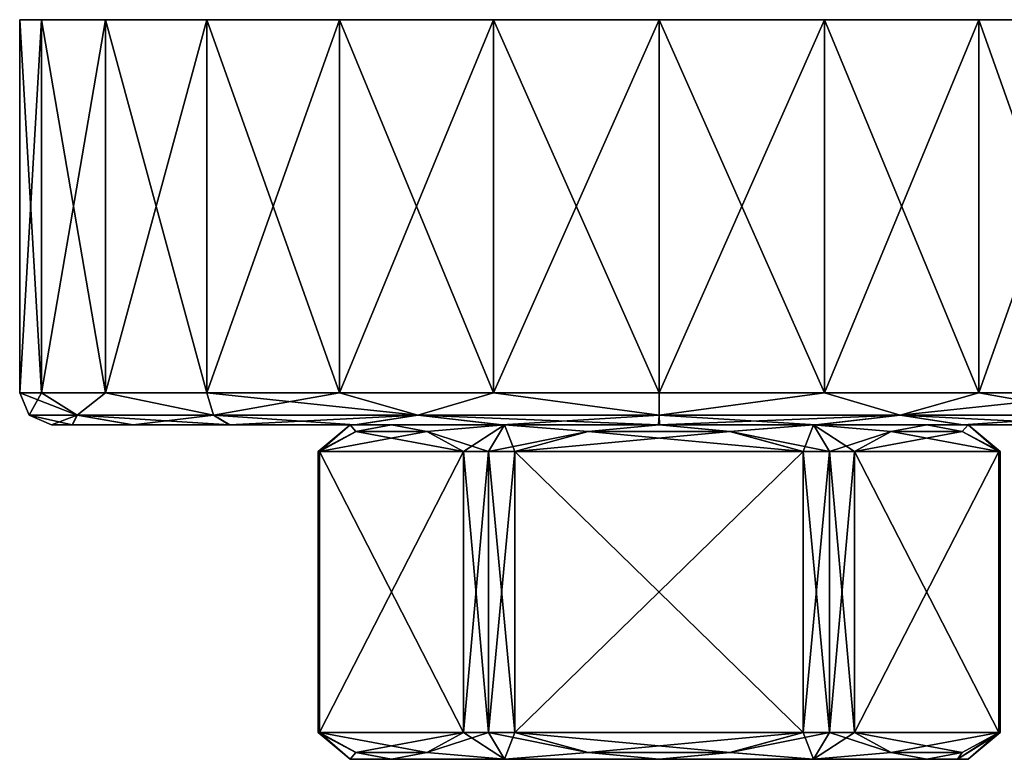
# Model space of a CAD drawing. Header units: metres. Extents: x -149 to 149, y -20 to 75.
# Tile 5 of 6: x 45 to 91, y 40 to 75. Entities that reach past the tile are written whole.
import ezdxf

# ---------------------------------------------------------------- set-up
doc = ezdxf.new("R2010")
doc.units = ezdxf.units.M
doc.layers.add('solid_26009030', color=7, linetype='CONTINUOUS')

msp = doc.modelspace()

# ---------------------------------------------------------------- linework, layer by layer
at = {"layer": 'solid_26009030'}
for points in [[(46.022243, 75.199997, 7.764636), (46.022236, 75.199997, -7.764605), (45, 75.199997)], [(45, 57.700001), (45, 75.199997), (46.022236, 75.199997, -7.764605)], [(46.022221, 57.700001, 7.764555), (46.022243, 75.199997, 7.764636), (45, 75.199997)], [(46.022221, 57.700001, 7.764555), (45, 75.199997), (45, 57.700001)], [(45, 57.700001), (46.022236, 75.199997, -7.764605), (46.022274, 57.700001, -7.76475)], [(46.022221, 57.700001, 7.764555), (49.019222, 57.700001, 14.999971), (46.022243, 75.199997, 7.764636)], [(49.019119, 75.199997, 14.999744), (49.019093, 75.199997, -14.999698), (46.022236, 75.199997, -7.764605)], [(46.022274, 57.700001, -7.76475), (46.022236, 75.199997, -7.764605), (49.019093, 75.199997, -14.999698)], [(46.022243, 75.199997, 7.764636), (49.019119, 75.199997, 14.999744), (46.022236, 75.199997, -7.764605)], [(49.019222, 57.700001, 14.999971), (49.019119, 75.199997, 14.999744), (46.022243, 75.199997, 7.764636)], [(46.022274, 57.700001, -7.76475), (49.019093, 75.199997, -14.999698), (49.019321, 57.700001, -15.000143)], [(53.786865, 75.199997, 21.213198), (53.786827, 75.199997, -21.213161), (49.019093, 75.199997, -14.999698)], [(49.019321, 57.700001, -15.000143), (49.019093, 75.199997, -14.999698), (53.786827, 75.199997, -21.213161)], [(49.019119, 75.199997, 14.999744), (53.786865, 75.199997, 21.213198), (49.019093, 75.199997, -14.999698)], [(53.786762, 57.700001, 21.213169), (53.786865, 75.199997, 21.213198), (49.019119, 75.199997, 14.999744)], [(49.019222, 57.700001, 14.999971), (53.786762, 57.700001, 21.213169), (49.019119, 75.199997, 14.999744)], [(49.019321, 57.700001, -15.000143), (53.786827, 75.199997, -21.213161), (53.786903, 57.700001, -21.213308)], [(53.786762, 57.700001, 21.213169), (59.999943, 57.700001, 25.980728), (53.786865, 75.199997, 21.213198)], [(60.00032, 75.199997, 25.980919), (60.00029, 75.199997, -25.980902), (53.786827, 75.199997, -21.213161)], [(53.786903, 57.700001, -21.213308), (53.786827, 75.199997, -21.213161), (60.00029, 75.199997, -25.980902)], [(53.786865, 75.199997, 21.213198), (60.00032, 75.199997, 25.980919), (53.786827, 75.199997, -21.213161)], [(59.999943, 57.700001, 25.980728), (60.00032, 75.199997, 25.980919), (53.786865, 75.199997, 21.213198)], [(53.786903, 57.700001, -21.213308), (60.00029, 75.199997, -25.980902), (60.000114, 57.700001, -25.980829)], [(59.999943, 57.700001, 25.980728), (67.235352, 57.700001, 28.977753), (60.00032, 75.199997, 25.980919)], [(60.000114, 57.700001, -25.980829), (60.00029, 75.199997, -25.980902), (67.235382, 75.199997, -28.977762)], [(60.000114, 57.700001, -25.980829), (67.235382, 75.199997, -28.977762), (67.235542, 57.700001, -28.977804)], [(67.235413, 75.199997, 28.97777), (67.235382, 75.199997, -28.977762), (60.00029, 75.199997, -25.980902)], [(60.00032, 75.199997, 25.980919), (67.235413, 75.199997, 28.97777), (60.00029, 75.199997, -25.980902)], [(67.235352, 57.700001, 28.977753), (67.235413, 75.199997, 28.97777), (60.00032, 75.199997, 25.980919)], [(67.235352, 57.700001, 28.977753), (74.999901, 57.700001, 30), (67.235413, 75.199997, 28.97777)], [(75.000023, 75.199997, 30), (74.999977, 75.199997, -30), (67.235382, 75.199997, -28.977762)], [(67.235542, 57.700001, -28.977804), (67.235382, 75.199997, -28.977762), (74.999977, 75.199997, -30)], [(67.235413, 75.199997, 28.97777), (75.000023, 75.199997, 30), (67.235382, 75.199997, -28.977762)], [(74.999901, 57.700001, 30), (75.000023, 75.199997, 30), (67.235413, 75.199997, 28.97777)], [(67.235542, 57.700001, -28.977804), (74.999977, 75.199997, -30), (75.000099, 57.700001, -30)], [(74.999901, 57.700001, 30), (82.764458, 57.700001, 28.977804), (75.000023, 75.199997, 30)], [(82.764618, 75.199997, 28.977762), (82.764587, 75.199997, -28.97777), (74.999977, 75.199997, -30)], [(75.000099, 57.700001, -30), (74.999977, 75.199997, -30), (82.764587, 75.199997, -28.97777)], [(75.000023, 75.199997, 30), (82.764618, 75.199997, 28.977762), (74.999977, 75.199997, -30)], [(82.764458, 57.700001, 28.977804), (82.764618, 75.199997, 28.977762), (75.000023, 75.199997, 30)], [(75.000099, 57.700001, -30), (82.764587, 75.199997, -28.97777), (82.764648, 57.700001, -28.977753)], [(82.764458, 57.700001, 28.977804), (89.999886, 57.700001, 25.980829), (82.764618, 75.199997, 28.977762)], [(89.99971, 75.199997, 25.980902), (89.99968, 75.199997, -25.980919), (82.764587, 75.199997, -28.97777)], [(82.764648, 57.700001, -28.977753), (82.764587, 75.199997, -28.97777), (89.99968, 75.199997, -25.980919)], [(82.764618, 75.199997, 28.977762), (89.99971, 75.199997, 25.980902), (82.764587, 75.199997, -28.97777)], [(89.999886, 57.700001, 25.980829), (89.99971, 75.199997, 25.980902), (82.764618, 75.199997, 28.977762)], [(82.764648, 57.700001, -28.977753), (89.99968, 75.199997, -25.980919), (90.000061, 57.700001, -25.980728)], [(96.213173, 75.199997, 21.213161), (96.213135, 75.199997, -21.213198), (89.99968, 75.199997, -25.980919)], [(90.000061, 57.700001, -25.980728), (89.99968, 75.199997, -25.980919), (96.213135, 75.199997, -21.213198)], [(89.99971, 75.199997, 25.980902), (96.213173, 75.199997, 21.213161), (89.99968, 75.199997, -25.980919)], [(96.213097, 57.700001, 21.213308), (96.213173, 75.199997, 21.213161), (89.99971, 75.199997, 25.980902)], [(89.999886, 57.700001, 25.980829), (96.213097, 57.700001, 21.213308), (89.99971, 75.199997, 25.980902)], [(90.000061, 57.700001, -25.980728), (96.213135, 75.199997, -21.213198), (96.213242, 57.700001, -21.213169)], [(45.439339, 56.639339), (45, 57.700001), (46.022274, 57.700001, -7.76475)], [(47.68951, 56.639339, 11.312375), (45, 57.700001), (45.439339, 56.639339)], [(47.68951, 56.639339, 11.312375), (46.022221, 57.700001, 7.764555), (45, 57.700001)], [(47.68951, 56.639339, -11.312375), (45.439339, 56.639339), (46.022274, 57.700001, -7.76475)], [(47.68951, 56.639339, 11.312375), (49.019222, 57.700001, 14.999971), (46.022221, 57.700001, 7.764555)], [(47.68951, 56.639339, -11.312375), (46.022274, 57.700001, -7.76475), (49.019321, 57.700001, -15.000143)], [(54.097458, 56.639339, -20.902544), (47.68951, 56.639339, -11.312375), (49.019321, 57.700001, -15.000143)], [(47.68951, 56.639339, 11.312375), (54.097458, 56.639339, 20.902544), (49.019222, 57.700001, 14.999971)], [(54.097458, 56.639339, 20.902544), (53.786762, 57.700001, 21.213169), (49.019222, 57.700001, 14.999971)], [(54.097458, 56.639339, -20.902544), (49.019321, 57.700001, -15.000143), (53.786903, 57.700001, -21.213308)], [(63.687626, 56.639339, 27.31049), (59.999943, 57.700001, 25.980728), (53.786762, 57.700001, 21.213169)], [(54.097458, 56.639339, 20.902544), (63.687626, 56.639339, 27.31049), (53.786762, 57.700001, 21.213169)], [(54.097458, 56.639339, -20.902544), (53.786903, 57.700001, -21.213308), (60.000114, 57.700001, -25.980829)], [(63.687626, 56.639339, -27.31049), (54.097458, 56.639339, -20.902544), (60.000114, 57.700001, -25.980829)], [(63.687626, 56.639339, 27.31049), (67.235352, 57.700001, 28.977753), (59.999943, 57.700001, 25.980728)], [(63.687626, 56.639339, -27.31049), (60.000114, 57.700001, -25.980829), (67.235542, 57.700001, -28.977804)], [(75, 56.639339, -29.560659), (63.687626, 56.639339, -27.31049), (67.235542, 57.700001, -28.977804)], [(63.687626, 56.639339, 27.31049), (75, 56.639339, 29.560659), (67.235352, 57.700001, 28.977753)], [(75, 56.639339, 29.560659), (74.999901, 57.700001, 30), (67.235352, 57.700001, 28.977753)], [(75, 56.639339, -29.560659), (67.235542, 57.700001, -28.977804), (75.000099, 57.700001, -30)], [(75, 56.639339, 29.560659), (82.764458, 57.700001, 28.977804), (74.999901, 57.700001, 30)], [(75, 56.639339, -29.560659), (75.000099, 57.700001, -30), (82.764648, 57.700001, -28.977753)], [(86.312378, 56.639339, -27.31049), (75, 56.639339, -29.560659), (82.764648, 57.700001, -28.977753)], [(75, 56.639339, 29.560659), (86.312378, 56.639339, 27.31049), (82.764458, 57.700001, 28.977804)], [(86.312378, 56.639339, 27.31049), (89.999886, 57.700001, 25.980829), (82.764458, 57.700001, 28.977804)], [(86.312378, 56.639339, -27.31049), (82.764648, 57.700001, -28.977753), (90.000061, 57.700001, -25.980728)], [(86.312378, 56.639339, -27.31049), (90.000061, 57.700001, -25.980728), (96.213242, 57.700001, -21.213169)], [(95.902542, 56.639339, -20.902544), (86.312378, 56.639339, -27.31049), (96.213242, 57.700001, -21.213169)], [(86.312378, 56.639339, 27.31049), (95.902542, 56.639339, 20.902544), (89.999886, 57.700001, 25.980829)], [(95.902542, 56.639339, 20.902544), (96.213097, 57.700001, 21.213308), (89.999886, 57.700001, 25.980829)], [(45.439339, 56.639339), (46.5, 56.200001), (47.466625, 56.200001, 7.359564)], [(47.68951, 56.639339, -11.312375), (46.5, 56.200001), (45.439339, 56.639339)], [(47.68951, 56.639339, 11.312375), (45.439339, 56.639339), (47.466625, 56.200001, 7.359564)], [(47.68951, 56.639339, -11.312375), (47.473206, 56.200001, -7.384133), (46.5, 56.200001)], [(47.68951, 56.639339, 11.312375), (47.466625, 56.200001, 7.359564), (50.308971, 56.200001, 14.233843)], [(47.68951, 56.639339, -11.312375), (50.325836, 56.200001, -14.263065), (47.473206, 56.200001, -7.384133)], [(54.097458, 56.639339, -20.902544), (50.325836, 56.200001, -14.263065), (47.68951, 56.639339, -11.312375)], [(47.68951, 56.639339, 11.312375), (50.308971, 56.200001, 14.233843), (54.834026, 56.200001, 20.139076)], [(47.68951, 56.639339, 11.312375), (54.834026, 56.200001, 20.139076), (54.097458, 56.639339, 20.902544)], [(54.097458, 56.639339, -20.902544), (54.861561, 56.200001, -20.166613), (50.325836, 56.200001, -14.263065)], [(63.687626, 56.639339, -27.31049), (54.861561, 56.200001, -20.166613), (54.097458, 56.639339, -20.902544)], [(54.097458, 56.639339, 20.902544), (54.834026, 56.200001, 20.139076), (60.733131, 56.200001, 24.671946)], [(54.097458, 56.639339, 20.902544), (60.733131, 56.200001, 24.671946), (63.687626, 56.639339, 27.31049)], [(63.687626, 56.639339, -27.31049), (60.76852, 56.200001, -24.692379), (54.861561, 56.200001, -20.166613)], [(63.687626, 56.639339, 27.31049), (60.733131, 56.200001, 24.671946), (67.604378, 56.200001, 27.52368)], [(63.687626, 56.639339, -27.31049), (67.643829, 56.200001, -27.534248), (60.76852, 56.200001, -24.692379)], [(75, 56.639339, -29.560659), (67.643829, 56.200001, -27.534248), (63.687626, 56.639339, -27.31049)], [(63.687626, 56.639339, 27.31049), (67.604378, 56.200001, 27.52368), (74.979568, 56.200001, 28.499958)], [(63.687626, 56.639339, 27.31049), (74.979568, 56.200001, 28.499958), (75, 56.639339, 29.560659)], [(75, 56.639339, -29.560659), (75.020432, 56.200001, -28.499958), (67.643829, 56.200001, -27.534248)], [(75, 56.639339, 29.560659), (74.979568, 56.200001, 28.499958), (82.356171, 56.200001, 27.534248)], [(86.312378, 56.639339, -27.31049), (75.020432, 56.200001, -28.499958), (75, 56.639339, -29.560659)], [(75, 56.639339, 29.560659), (82.356171, 56.200001, 27.534248), (86.312378, 56.639339, 27.31049)], [(86.312378, 56.639339, -27.31049), (82.395622, 56.200001, -27.52368), (75.020432, 56.200001, -28.499958)], [(86.312378, 56.639339, 27.31049), (82.356171, 56.200001, 27.534248), (89.231476, 56.200001, 24.692379)], [(86.312378, 56.639339, -27.31049), (89.266869, 56.200001, -24.671946), (82.395622, 56.200001, -27.52368)], [(95.902542, 56.639339, -20.902544), (89.266869, 56.200001, -24.671946), (86.312378, 56.639339, -27.31049)], [(86.312378, 56.639339, 27.31049), (89.231476, 56.200001, 24.692379), (95.138435, 56.200001, 20.166613)], [(86.312378, 56.639339, 27.31049), (95.138435, 56.200001, 20.166613), (95.902542, 56.639339, 20.902544)], [(95.902542, 56.639339, -20.902544), (95.16597, 56.200001, -20.139076), (89.266869, 56.200001, -24.671946)], [(46.5, 56.200001), (60.500027, 56.200001), (62.442631, 56.200001, 7.25)], [(47.466625, 56.200001, 7.359564), (46.5, 56.200001), (62.442631, 56.200001, 7.25)], [(46.5, 56.200001), (47.473206, 56.200001, -7.384133), (60.500027, 56.200001)], [(47.466625, 56.200001, 7.359564), (62.442631, 56.200001, 7.25), (67.750015, 56.200001, 12.557344)], [(50.308971, 56.200001, 14.233843), (47.466625, 56.200001, 7.359564), (67.750015, 56.200001, 12.557344)], [(47.473206, 56.200001, -7.384133), (62.442631, 56.200001, -7.25), (60.500027, 56.200001)], [(47.473206, 56.200001, -7.384133), (67.750015, 56.200001, -12.557344), (62.442631, 56.200001, -7.25)], [(47.473206, 56.200001, -7.384133), (50.325836, 56.200001, -14.263065), (67.750015, 56.200001, -12.557344)], [(50.308971, 56.200001, 14.233843), (67.750015, 56.200001, 12.557344), (75, 56.200001, 14.5)], [(54.834026, 56.200001, 20.139076), (50.308971, 56.200001, 14.233843), (75, 56.200001, 14.5)], [(50.325836, 56.200001, -14.263065), (75, 56.200001, -14.5), (67.750015, 56.200001, -12.557344)], [(50.325836, 56.200001, -14.263065), (54.861561, 56.200001, -20.166613), (75, 56.200001, -14.5)], [(95.138435, 56.200001, 20.166613), (54.834026, 56.200001, 20.139076), (75, 56.200001, 14.5)], [(95.138435, 56.200001, 20.166613), (60.733131, 56.200001, 24.671946), (54.834026, 56.200001, 20.139076)], [(54.861561, 56.200001, -20.166613), (95.16597, 56.200001, -20.139076), (75, 56.200001, -14.5)], [(54.861561, 56.200001, -20.166613), (89.266869, 56.200001, -24.671946), (95.16597, 56.200001, -20.139076)], [(54.861561, 56.200001, -20.166613), (60.76852, 56.200001, -24.692379), (89.266869, 56.200001, -24.671946)], [(60.500027, 56.200001), (59, 54.941349), (59.015182, 54.941349, 0.696818)], [(60.500027, 56.200001), (60.777065, 55.883057, -4.365154), (59, 54.941349)], [(60.500027, 56.200001), (59.015182, 54.941349, 0.696818), (59.060696, 54.941349, 1.392313)], [(60.500027, 56.200001), (59.060696, 54.941349, 1.392313), (60.782349, 55.88504, 4.374306)], [(60.500027, 56.200001), (60.782349, 55.88504, 4.374306), (62.442631, 56.200001, 7.25)], [(60.500027, 56.200001), (62.442631, 56.200001, -7.25), (60.777065, 55.883057, -4.365154)], [(89.231476, 56.200001, 24.692379), (67.604378, 56.200001, 27.52368), (60.733131, 56.200001, 24.671946)], [(95.138435, 56.200001, 20.166613), (89.231476, 56.200001, 24.692379), (60.733131, 56.200001, 24.671946)], [(60.76852, 56.200001, -24.692379), (82.395622, 56.200001, -27.52368), (89.266869, 56.200001, -24.671946)], [(60.76852, 56.200001, -24.692379), (67.643829, 56.200001, -27.534248), (82.395622, 56.200001, -27.52368)], [(64.102913, 55.88504, -10.125693), (60.777065, 55.883057, -4.365154), (62.442631, 56.200001, -7.25)], [(64.1082, 55.883057, 10.134846), (62.442631, 56.200001, 7.25), (60.782349, 55.88504, 4.374306)], [(67.750015, 56.200001, 12.557344), (62.442631, 56.200001, 7.25), (64.1082, 55.883057, 10.134846)], [(67.750015, 56.200001, -12.557344), (64.102913, 55.88504, -10.125693), (62.442631, 56.200001, -7.25)], [(67.750015, 56.200001, -12.557344), (65.82457, 54.941349, -13.107687), (64.102913, 55.88504, -10.125693)], [(67.750015, 56.200001, 12.557344), (64.1082, 55.883057, 10.134846), (67, 54.941349, 13.856406)], [(67.750015, 56.200001, -12.557344), (67, 54.941349, -13.856406), (65.82457, 54.941349, -13.107687)], [(67.750015, 56.200001, -12.557344), (71.668869, 55.883057, -14.5), (67, 54.941349, -13.856406)], [(67.750015, 56.200001, 12.557344), (67, 54.941349, 13.856406), (68.236122, 54.941349, 14.5)], [(82.356171, 56.200001, 27.534248), (74.979568, 56.200001, 28.499958), (67.604378, 56.200001, 27.52368)], [(89.231476, 56.200001, 24.692379), (82.356171, 56.200001, 27.534248), (67.604378, 56.200001, 27.52368)], [(67.643829, 56.200001, -27.534248), (75.020432, 56.200001, -28.499958), (82.395622, 56.200001, -27.52368)], [(67.750015, 56.200001, 12.557344), (68.236122, 54.941349, 14.5), (71.679436, 55.88504, 14.5)], [(67.750015, 56.200001, -12.557344), (75, 56.200001, -14.5), (71.668869, 55.883057, -14.5)], [(67.750015, 56.200001, 12.557344), (71.679436, 55.88504, 14.5), (75, 56.200001, 14.5)], [(71.668869, 55.883057, -14.5), (75, 56.200001, -14.5), (78.320564, 55.88504, -14.5)], [(78.331131, 55.883057, 14.5), (75, 56.200001, 14.5), (71.679436, 55.88504, 14.5)], [(82.249985, 56.200001, -12.557344), (78.320564, 55.88504, -14.5), (75, 56.200001, -14.5)], [(99.691032, 56.200001, -14.233843), (82.249985, 56.200001, -12.557344), (75, 56.200001, -14.5)], [(95.16597, 56.200001, -20.139076), (99.691032, 56.200001, -14.233843), (75, 56.200001, -14.5)], [(82.249985, 56.200001, 12.557344), (75, 56.200001, 14.5), (78.331131, 55.883057, 14.5)], [(99.674164, 56.200001, 14.263065), (75, 56.200001, 14.5), (82.249985, 56.200001, 12.557344)], [(99.674164, 56.200001, 14.263065), (95.138435, 56.200001, 20.166613), (75, 56.200001, 14.5)], [(82.249985, 56.200001, -12.557344), (81.763878, 54.941349, -14.5), (78.320564, 55.88504, -14.5)], [(82.249985, 56.200001, 12.557344), (78.331131, 55.883057, 14.5), (83, 54.941349, 13.856406)], [(82.249985, 56.200001, -12.557344), (83, 54.941349, -13.856406), (81.763878, 54.941349, -14.5)], [(82.249985, 56.200001, -12.557344), (85.8918, 55.883057, -10.134846), (83, 54.941349, -13.856406)], [(82.249985, 56.200001, 12.557344), (83, 54.941349, 13.856406), (84.17543, 54.941349, 13.107687)], [(82.249985, 56.200001, 12.557344), (84.17543, 54.941349, 13.107687), (85.897087, 55.88504, 10.125693)], [(82.249985, 56.200001, 12.557344), (85.897087, 55.88504, 10.125693), (87.557365, 56.200001, 7.25)], [(102.526794, 56.200001, 7.384133), (82.249985, 56.200001, 12.557344), (87.557365, 56.200001, 7.25)], [(102.526794, 56.200001, 7.384133), (99.674164, 56.200001, 14.263065), (82.249985, 56.200001, 12.557344)], [(82.249985, 56.200001, -12.557344), (87.557365, 56.200001, -7.25), (85.8918, 55.883057, -10.134846)], [(102.533371, 56.200001, -7.359564), (87.557365, 56.200001, -7.25), (82.249985, 56.200001, -12.557344)], [(99.691032, 56.200001, -14.233843), (102.533371, 56.200001, -7.359564), (82.249985, 56.200001, -12.557344)], [(89.217651, 55.88504, -4.374306), (85.8918, 55.883057, -10.134846), (87.557365, 56.200001, -7.25)], [(89.222931, 55.883057, 4.365154), (87.557365, 56.200001, 7.25), (85.897087, 55.88504, 10.125693)], [(89.499969, 56.200001), (87.557365, 56.200001, 7.25), (89.222931, 55.883057, 4.365154)], [(102.526794, 56.200001, 7.384133), (87.557365, 56.200001, 7.25), (89.499969, 56.200001)], [(89.499969, 56.200001), (89.217651, 55.88504, -4.374306), (87.557365, 56.200001, -7.25)], [(103.5, 56.200001), (89.499969, 56.200001), (87.557365, 56.200001, -7.25)], [(102.533371, 56.200001, -7.359564), (103.5, 56.200001), (87.557365, 56.200001, -7.25)], [(89.499969, 56.200001), (90.939308, 54.941349, -1.392313), (89.217651, 55.88504, -4.374306)], [(89.499969, 56.200001), (89.222931, 55.883057, 4.365154), (91, 54.941349)], [(89.499969, 56.200001), (91, 54.941349), (90.984818, 54.941349, -0.696818)], [(89.499969, 56.200001), (90.984818, 54.941349, -0.696818), (90.939308, 54.941349, -1.392313)], [(102.526794, 56.200001, 7.384133), (89.499969, 56.200001), (103.5, 56.200001)], [(60.777065, 55.883057, -4.365154), (59.015182, 54.941349, -0.696818), (59, 54.941349)], [(60.777065, 55.883057, -4.365154), (59.060696, 54.941349, -1.392313), (59.015182, 54.941349, -0.696818)], [(64.1082, 55.883057, 10.134846), (60.782349, 55.88504, 4.374306), (59.060696, 54.941349, 1.392313)], [(64.1082, 55.883057, 10.134846), (59.060696, 54.941349, 1.392313), (65.82457, 54.941349, 13.107687)], [(65.82457, 54.941349, -13.107687), (59.060696, 54.941349, -1.392313), (60.777065, 55.883057, -4.365154)], [(64.102913, 55.88504, -10.125693), (65.82457, 54.941349, -13.107687), (60.777065, 55.883057, -4.365154)], [(64.1082, 55.883057, 10.134846), (65.82457, 54.941349, 13.107687), (67, 54.941349, 13.856406)], [(71.668869, 55.883057, -14.5), (68.236122, 54.941349, -14.5), (67, 54.941349, -13.856406)], [(78.331131, 55.883057, 14.5), (71.679436, 55.88504, 14.5), (68.236122, 54.941349, 14.5)], [(71.668869, 55.883057, -14.5), (81.763878, 54.941349, -14.5), (68.236122, 54.941349, -14.5)], [(78.331131, 55.883057, 14.5), (68.236122, 54.941349, 14.5), (81.763878, 54.941349, 14.5)], [(71.668869, 55.883057, -14.5), (78.320564, 55.88504, -14.5), (81.763878, 54.941349, -14.5)], [(78.331131, 55.883057, 14.5), (81.763878, 54.941349, 14.5), (83, 54.941349, 13.856406)], [(85.8918, 55.883057, -10.134846), (84.17543, 54.941349, -13.107687), (83, 54.941349, -13.856406)], [(89.222931, 55.883057, 4.365154), (85.897087, 55.88504, 10.125693), (84.17543, 54.941349, 13.107687)], [(85.8918, 55.883057, -10.134846), (90.939308, 54.941349, -1.392313), (84.17543, 54.941349, -13.107687)], [(89.222931, 55.883057, 4.365154), (84.17543, 54.941349, 13.107687), (90.939308, 54.941349, 1.392313)], [(89.217651, 55.88504, -4.374306), (90.939308, 54.941349, -1.392313), (85.8918, 55.883057, -10.134846)], [(89.222931, 55.883057, 4.365154), (90.984818, 54.941349, 0.696818), (91, 54.941349)], [(89.222931, 55.883057, 4.365154), (90.939308, 54.941349, 1.392313), (90.984818, 54.941349, 0.696818)], [(59.015182, 41.758648, 0.696818), (59.015182, 54.941349, 0.696818), (59, 54.941349)], [(59, 41.758648), (59, 54.941349), (59.015182, 54.941349, -0.696818)], [(59.015182, 41.758648, 0.696818), (59, 54.941349), (59, 41.758648)], [(59.015182, 41.758648, -0.696818), (59, 41.758648), (59.015182, 54.941349, -0.696818)], [(59.060696, 41.758648, 1.392313), (59.060696, 54.941349, 1.392313), (59.015182, 54.941349, 0.696818)], [(59.015182, 41.758648, 0.696818), (59.060696, 41.758648, 1.392313), (59.015182, 54.941349, 0.696818)], [(59.015182, 41.758648, -0.696818), (59.015182, 54.941349, -0.696818), (59.060696, 54.941349, -1.392313)], [(59.060696, 41.758648, -1.392313), (59.015182, 41.758648, -0.696818), (59.060696, 54.941349, -1.392313)], [(59.060696, 41.758648, 1.392313), (65.82457, 54.941349, 13.107687), (59.060696, 54.941349, 1.392313)], [(65.82457, 41.758648, -13.107687), (59.060696, 54.941349, -1.392313), (65.82457, 54.941349, -13.107687)], [(59.060696, 41.758648, -1.392313), (59.060696, 54.941349, -1.392313), (65.82457, 41.758648, -13.107687)], [(59.060696, 41.758648, 1.392313), (65.82457, 41.758648, 13.107687), (65.82457, 54.941349, 13.107687)], [(67, 54.941349, -13.856406), (65.82457, 41.758648, -13.107687), (65.82457, 54.941349, -13.107687)], [(67, 54.941349, -13.856406), (67, 41.758648, -13.856406), (65.82457, 41.758648, -13.107687)], [(65.82457, 54.941349, 13.107687), (65.82457, 41.758648, 13.107687), (67, 41.758648, 13.856406)], [(67, 54.941349, 13.856406), (65.82457, 54.941349, 13.107687), (67, 41.758648, 13.856406)], [(68.236122, 54.941349, -14.5), (68.236122, 41.758648, -14.5), (67, 41.758648, -13.856406)], [(67, 54.941349, -13.856406), (68.236122, 54.941349, -14.5), (67, 41.758648, -13.856406)], [(67, 54.941349, 13.856406), (68.236122, 41.758648, 14.5), (68.236122, 54.941349, 14.5)], [(67, 54.941349, 13.856406), (67, 41.758648, 13.856406), (68.236122, 41.758648, 14.5)], [(68.236122, 54.941349, -14.5), (81.763878, 54.941349, -14.5), (81.763878, 41.758648, -14.5)], [(68.236122, 54.941349, -14.5), (81.763878, 41.758648, -14.5), (68.236122, 41.758648, -14.5)], [(81.763878, 54.941349, 14.5), (68.236122, 54.941349, 14.5), (68.236122, 41.758648, 14.5)], [(81.763878, 54.941349, 14.5), (68.236122, 41.758648, 14.5), (81.763878, 41.758648, 14.5)], [(83, 54.941349, -13.856406), (81.763878, 41.758648, -14.5), (81.763878, 54.941349, -14.5)], [(83, 54.941349, -13.856406), (83, 41.758648, -13.856406), (81.763878, 41.758648, -14.5)], [(83, 41.758648, 13.856406), (81.763878, 54.941349, 14.5), (81.763878, 41.758648, 14.5)], [(83, 41.758648, 13.856406), (83, 54.941349, 13.856406), (81.763878, 54.941349, 14.5)], [(84.17543, 54.941349, -13.107687), (84.17543, 41.758648, -13.107687), (83, 41.758648, -13.856406)], [(83, 54.941349, -13.856406), (84.17543, 54.941349, -13.107687), (83, 41.758648, -13.856406)], [(84.17543, 41.758648, 13.107687), (84.17543, 54.941349, 13.107687), (83, 54.941349, 13.856406)], [(83, 41.758648, 13.856406), (84.17543, 41.758648, 13.107687), (83, 54.941349, 13.856406)], [(90.939308, 41.758648, -1.392313), (84.17543, 41.758648, -13.107687), (84.17543, 54.941349, -13.107687)], [(90.939308, 41.758648, -1.392313), (84.17543, 54.941349, -13.107687), (90.939308, 54.941349, -1.392313)], [(90.939308, 54.941349, 1.392313), (84.17543, 54.941349, 13.107687), (84.17543, 41.758648, 13.107687)], [(90.939308, 54.941349, 1.392313), (84.17543, 41.758648, 13.107687), (90.939308, 41.758648, 1.392313)], [(90.939308, 41.758648, -1.392313), (90.939308, 54.941349, -1.392313), (90.984818, 54.941349, -0.696818)], [(90.984818, 41.758648, -0.696818), (90.939308, 41.758648, -1.392313), (90.984818, 54.941349, -0.696818)], [(90.939308, 54.941349, 1.392313), (90.939308, 41.758648, 1.392313), (90.984818, 41.758648, 0.696818)], [(90.984818, 54.941349, 0.696818), (90.939308, 54.941349, 1.392313), (90.984818, 41.758648, 0.696818)], [(90.984818, 41.758648, -0.696818), (90.984818, 54.941349, -0.696818), (91, 54.941349)], [(91, 41.758648), (90.984818, 41.758648, -0.696818), (91, 54.941349)], [(90.984818, 54.941349, 0.696818), (91, 41.758648), (91, 54.941349)], [(90.984818, 54.941349, 0.696818), (90.984818, 41.758648, 0.696818), (91, 41.758648)], [(60.500065, 40.5), (59, 41.758648), (59.015182, 41.758648, -0.696818)], [(60.777065, 40.81694, 4.365154), (59.015182, 41.758648, 0.696818), (59, 41.758648)], [(60.500065, 40.5), (60.777065, 40.81694, 4.365154), (59, 41.758648)], [(60.500065, 40.5), (59.015182, 41.758648, -0.696818), (59.060696, 41.758648, -1.392313)], [(60.777065, 40.81694, 4.365154), (59.060696, 41.758648, 1.392313), (59.015182, 41.758648, 0.696818)], [(64.1082, 40.81694, -10.134846), (59.060696, 41.758648, -1.392313), (65.82457, 41.758648, -13.107687)], [(60.777065, 40.81694, 4.365154), (65.82457, 41.758648, 13.107687), (59.060696, 41.758648, 1.392313)], [(60.500065, 40.5), (59.060696, 41.758648, -1.392313), (60.782349, 40.81496, -4.374306)], [(64.1082, 40.81694, -10.134846), (60.782349, 40.81496, -4.374306), (59.060696, 41.758648, -1.392313)], [(60.777065, 40.81694, 4.365154), (64.102913, 40.81496, 10.125693), (65.82457, 41.758648, 13.107687)], [(67.750031, 40.5, 12.557313), (65.82457, 41.758648, 13.107687), (64.102913, 40.81496, 10.125693)], [(64.1082, 40.81694, -10.134846), (65.82457, 41.758648, -13.107687), (67, 41.758648, -13.856406)], [(64.1082, 40.81694, -10.134846), (67, 41.758648, -13.856406), (67.750031, 40.5, -12.557313)], [(67.750031, 40.5, 12.557313), (67, 41.758648, 13.856406), (65.82457, 41.758648, 13.107687)], [(67.750031, 40.5, -12.557313), (67, 41.758648, -13.856406), (68.236122, 41.758648, -14.5)], [(71.668869, 40.81694, 14.5), (68.236122, 41.758648, 14.5), (67, 41.758648, 13.856406)], [(71.668869, 40.81694, 14.5), (67, 41.758648, 13.856406), (67.750031, 40.5, 12.557313)], [(67.750031, 40.5, -12.557313), (68.236122, 41.758648, -14.5), (71.679436, 40.81496, -14.5)], [(78.331131, 40.81694, -14.5), (68.236122, 41.758648, -14.5), (81.763878, 41.758648, -14.5)], [(78.331131, 40.81694, -14.5), (71.679436, 40.81496, -14.5), (68.236122, 41.758648, -14.5)], [(71.668869, 40.81694, 14.5), (81.763878, 41.758648, 14.5), (68.236122, 41.758648, 14.5)], [(71.668869, 40.81694, 14.5), (78.320564, 40.81496, 14.5), (81.763878, 41.758648, 14.5)], [(78.320564, 40.81496, 14.5), (82.249969, 40.5, 12.557313), (81.763878, 41.758648, 14.5)], [(78.331131, 40.81694, -14.5), (81.763878, 41.758648, -14.5), (83, 41.758648, -13.856406)], [(82.249969, 40.5, -12.557313), (78.331131, 40.81694, -14.5), (83, 41.758648, -13.856406)], [(82.249969, 40.5, 12.557313), (83, 41.758648, 13.856406), (81.763878, 41.758648, 14.5)], [(82.249969, 40.5, -12.557313), (83, 41.758648, -13.856406), (84.17543, 41.758648, -13.107687)], [(85.897087, 40.81496, -10.125693), (82.249969, 40.5, -12.557313), (84.17543, 41.758648, -13.107687)], [(85.8918, 40.81694, 10.134846), (83, 41.758648, 13.856406), (82.249969, 40.5, 12.557313)], [(85.8918, 40.81694, 10.134846), (84.17543, 41.758648, 13.107687), (83, 41.758648, 13.856406)], [(89.222931, 40.81694, -4.365154), (84.17543, 41.758648, -13.107687), (90.939308, 41.758648, -1.392313)], [(89.222931, 40.81694, -4.365154), (85.897087, 40.81496, -10.125693), (84.17543, 41.758648, -13.107687)], [(85.8918, 40.81694, 10.134846), (90.939308, 41.758648, 1.392313), (84.17543, 41.758648, 13.107687)], [(89.217651, 40.81496, 4.374306), (90.939308, 41.758648, 1.392313), (85.8918, 40.81694, 10.134846)], [(89.005928, 40.5, -3.752876), (90.939308, 41.758648, -1.392313), (90.984818, 41.758648, -0.696818)], [(89.222931, 40.81694, -4.365154), (90.939308, 41.758648, -1.392313), (89.005928, 40.5, -3.752876)], [(89.005928, 40.5, -3.752876), (90.984818, 41.758648, -0.696818), (91, 41.758648)], [(89.5, 40.5, 0), (89.005928, 40.5, -3.752876), (91, 41.758648)], [(89.005928, 40.5, 3.752876), (89.5, 40.5, 0), (90.939308, 41.758648, 1.392313)], [(89.005928, 40.5, 3.752876), (90.939308, 41.758648, 1.392313), (89.217651, 40.81496, 4.374306)], [(89.5, 40.5, 0), (91, 41.758648), (90.984818, 41.758648, 0.696818)], [(89.5, 40.5, 0), (90.984818, 41.758648, 0.696818), (90.939308, 41.758648, 1.392313)], [(60.500065, 40.5), (62.442631, 40.5, 7.25), (60.777065, 40.81694, 4.365154)], [(60.500065, 40.5), (60.782349, 40.81496, -4.374306), (62.442631, 40.5, -7.25)], [(60.777065, 40.81694, 4.365154), (62.442631, 40.5, 7.25), (64.102913, 40.81496, 10.125693)], [(64.1082, 40.81694, -10.134846), (62.442631, 40.5, -7.25), (60.782349, 40.81496, -4.374306)], [(64.1082, 40.81694, -10.134846), (67.750031, 40.5, -12.557313), (62.442631, 40.5, -7.25)], [(67.750031, 40.5, 12.557313), (64.102913, 40.81496, 10.125693), (62.442631, 40.5, 7.25)], [(71.668869, 40.81694, 14.5), (67.750031, 40.5, 12.557313), (75, 40.5, 14.5)], [(67.750031, 40.5, -12.557313), (71.679436, 40.81496, -14.5), (75, 40.5, -14.5)], [(71.668869, 40.81694, 14.5), (75, 40.5, 14.5), (78.320564, 40.81496, 14.5)], [(78.331131, 40.81694, -14.5), (75, 40.5, -14.5), (71.679436, 40.81496, -14.5)], [(82.249969, 40.5, -12.557313), (75, 40.5, -14.5), (78.331131, 40.81694, -14.5)], [(78.320564, 40.81496, 14.5), (75, 40.5, 14.5), (82.249969, 40.5, 12.557313)], [(85.8918, 40.81694, 10.134846), (82.249969, 40.5, 12.557313), (87.557365, 40.5, 7.25)], [(85.897087, 40.81496, -10.125693), (87.557365, 40.5, -7.25), (82.249969, 40.5, -12.557313)], [(89.217651, 40.81496, 4.374306), (85.8918, 40.81694, 10.134846), (87.557365, 40.5, 7.25)], [(89.222931, 40.81694, -4.365154), (87.557365, 40.5, -7.25), (85.897087, 40.81496, -10.125693)], [(89.222931, 40.81694, -4.365154), (89.005928, 40.5, -3.752876), (87.557365, 40.5, -7.25)], [(89.005928, 40.5, 3.752876), (89.217651, 40.81496, 4.374306), (87.557365, 40.5, 7.25)], [(60.500065, 40.5), (62.442631, 40.5, -7.25), (62.442631, 40.5, 7.25)], [(67.750031, 40.5, -12.557313), (62.442631, 40.5, 7.25), (62.442631, 40.5, -7.25)], [(67.750031, 40.5, -12.557313), (67.750031, 40.5, 12.557313), (62.442631, 40.5, 7.25)], [(67.750031, 40.5, 12.557313), (75, 40.5, -14.5), (75, 40.5, 14.5)], [(67.750031, 40.5, -12.557313), (75, 40.5, -14.5), (67.750031, 40.5, 12.557313)], [(82.249969, 40.5, -12.557313), (75, 40.5, 14.5), (75, 40.5, -14.5)], [(82.249969, 40.5, -12.557313), (82.249969, 40.5, 12.557313), (75, 40.5, 14.5)], [(87.557365, 40.5, -7.25), (87.557365, 40.5, 7.25), (82.249969, 40.5, 12.557313)], [(87.557365, 40.5, -7.25), (82.249969, 40.5, 12.557313), (82.249969, 40.5, -12.557313)], [(89.005928, 40.5, -3.752876), (87.557365, 40.5, 7.25), (87.557365, 40.5, -7.25)], [(89.005928, 40.5, 3.752876), (87.557365, 40.5, 7.25), (89.005928, 40.5, -3.752876)], [(89.005928, 40.5, 3.752876), (89.005928, 40.5, -3.752876), (89.5, 40.5, 0)]]:
    msp.add_3dface(points, dxfattribs=at)

doc.saveas('drawing.dxf')
